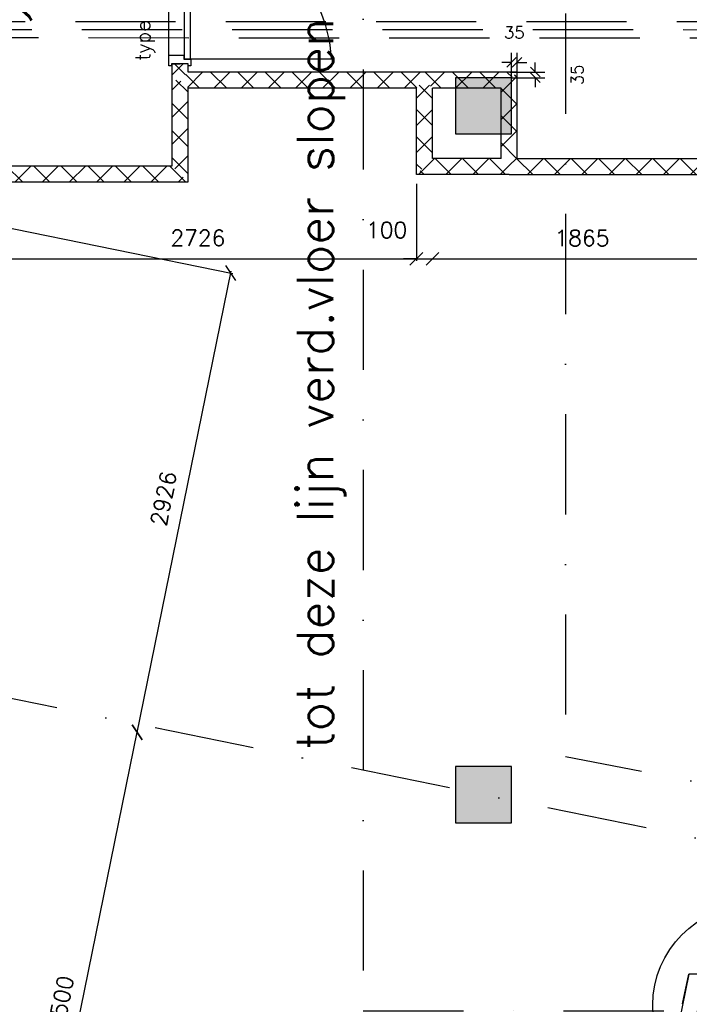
# Model space of a CAD drawing. Extents: x -84256 to 172857, y -58817 to 112048.
# Tile 30 of 90: x 27090 to 31266, y 32038 to 38184. Entities that reach past the tile are written whole.
import ezdxf

# ---------------------------------------------------------------- set-up
doc = ezdxf.new("R2010")
doc.units = 0
doc.header["$LTSCALE"] = 50
doc.header["$MEASUREMENT"] = 0
doc.header["$PDMODE"] = 3
doc.header["$PDSIZE"] = 0.001
for name, pattern in [('DASHDOT', [25, 12.5, -6.25, 0, -6.25]), ('DASHED', [0.75, 0.5, -0.25]), ('DD1', [2.66667, 1.66667, -0.5, 0, -0.5])]:
    doc.linetypes.add(name, pattern=pattern)
doc.layers.get('0').update_dxf_attribs({"linetype": 'CONTINUOUS'})
doc.layers.get('DEFPOINTS').update_dxf_attribs({"linetype": 'CONTINUOUS'})
for name, color, linetype in [('_BRANDCOMPART', 6, 'DASHDOT'), ('_DETAILNUMMERS', 4, 'CONTINUOUS'), ('_KOLOMBESTAAND', 212, 'CONTINUOUS'), ('A--A22--_F123-', 9, 'CONTINUOUS'), ('A--L21--', 3, 'CONTINUOUS'), ('A--L21A2_ISOLATIE', 1, 'CONTINUOUS'), ('A--L22--', 7, 'CONTINUOUS'), ('A--L22--_F-2--', 7, 'CONTINUOUS'), ('A--L28--', 7, 'CONTINUOUS'), ('A--L32--_F-23-', 2, 'CONTINUOUS'), ('A--L32--_F123-', 1, 'CONTINUOUS'), ('A--L32--_F123-DRAAIR', 7, 'CONTINUOUS'), ('A--L3A1_VPORTS', 1, 'CONTINUOUS'), ('A--M$1A-_F123-', 1, 'CONTINUOUS'), ('A--M1$A-_F123-', 1, 'CONTINUOUS'), ('A--T$1A-35_TEKST', 3, 'CONTINUOUS'), ('A--T$1A-_F123-_5', 2, 'CONTINUOUS'), ('A--T$1A-_F123-_R', 4, 'CONTINUOUS'), ('STRAMIEN', 1, 'DD1'), ('TEKSTKOZIJNMERK', 2, 'CONTINUOUS')]:
    doc.layers.add(name, color=color, linetype=linetype)
doc.styles.add('ALFA-0_25', font='ROMANS')
doc.styles.add('B-01', font='SIMPLEX.SHX', dxfattribs={"width": 0.8, "height": 4.5})
doc.styles.add('HIEMSTRA', font='romans.shx')
doc.dimstyles.new('BEILEN', dxfattribs={"dimscale": 40, "dimtxt": 2.5, "dimasz": 2, "dimexe": 0.3, "dimexo": 0.3, "dimgap": 2, "dimtad": 1, "dimdec": 0, "dimzin": 0, "dimdsep": 46, "dimtxsty": 'HIEMSTRA', "dimblk1": 'OBLIQUE', "dimblk2": 'OBLIQUE', "dimsah": 1, "dimcen": -0.09, "dimdle": 0.3, "dimse1": 1, "dimclrd": 2, "dimclre": 2, "dimclrt": 3, "dimadec": 0, "dimazin": 0, "dimtfac": 1, "dimtdec": 4, "dimtofl": 0, "dimtmove": 2, "dimatfit": 3, "dimldrblk": 'OBLIQUE', "dimfxl": 1, "dimtvp": 625, "dimtolj": 1, "dimtzin": 0, "dimarcsym": 0})
doc.dimstyles.get("Standard").update_dxf_attribs({"dimscale": 40, "dimtxt": 2.5, "dimasz": 2, "dimexe": 0.3, "dimexo": 0.3, "dimgap": 2, "dimtad": 0, "dimdec": 0, "dimzin": 0, "dimdsep": 46, "dimtxsty": 'HIEMSTRA', "dimblk1": 'OBLIQUE', "dimblk2": 'OBLIQUE', "dimsah": 1, "dimcen": -0.09, "dimdle": 0.3, "dimse1": 1, "dimclrd": 2, "dimclre": 2, "dimclrt": 3, "dimadec": 0, "dimazin": 0, "dimtfac": 1, "dimtdec": 4, "dimtix": 1, "dimtmove": 0, "dimatfit": 3, "dimldrblk": 'OBLIQUE', "dimfxl": 1, "dimtvp": 625, "dimtolj": 1, "dimtzin": 0, "dimarcsym": 0})
doc.dimstyles.new('STANDARD$0', dxfattribs={"dimscale": 50, "dimtxt": 2.5, "dimasz": 2, "dimexe": 2, "dimexo": 0, "dimgap": 2, "dimtad": 1, "dimdec": 0, "dimzin": 0, "dimdsep": 46, "dimtxsty": 'ALFA-0_25', "dimblk1": 'OBLIQUE', "dimblk2": 'OBLIQUE', "dimsah": 1, "dimcen": -3, "dimdle": 2, "dimclrd": 1, "dimclre": 1, "dimclrt": 2, "dimadec": 0, "dimazin": 0, "dimtfac": 0.666667, "dimtofl": 0, "dimtmove": 2, "dimatfit": 3, "dimldrblk": 'OBLIQUE', "dimfxl": 1, "dimtvp": 0.833333, "dimtolj": 1, "dimtzin": 0, "dimarcsym": 0})
pattern_1 = [(45, (-30142.05, -37266.86), (-84.8528, 84.8528), []), (135, (-30142.05, -37266.86), (-84.8528, -84.8528), [])]

# ---------------------------------------------------------------- blocks, each defined once
blk = doc.blocks.new('*U1180')
at = {"layer": 'A--A22--_F123-', "linetype": 'Continuous'}
h = blk.add_hatch(dxfattribs=at)
h.set_pattern_fill('ALFAKRS', color=256, scale=120, style=0)
h.set_pattern_definition([(45, (-29614.05, -37266.86), (-84.8528, 84.8528), []), (135, (-29614.05, -37266.86), (-84.8528, -84.8528), [])])
h.paths.add_polyline_path([(0, 0), (-50, -50), (-50, 490), (0, 540), (50, 490), (50, 50)])
at = {"layer": 'A--L22--_F-2--', "color": 2, "linetype": 'Continuous'}
for points in [[(-50, -50), (-50, -50), (-50, 490), (-50, 490)], [(50, 50), (50, 50), (50, 490), (50, 490)]]:
    blk.add_lwpolyline(points, dxfattribs=at)
blk = doc.blocks.new('*U1179')
at = {"layer": 'A--A22--_F123-', "linetype": 'Continuous'}
h = blk.add_hatch(dxfattribs=at)
h.set_pattern_fill('ALFAKRS', color=256, scale=120, style=0)
h.set_pattern_definition([(45, (-26797.52, -37221.86), (-84.8528, 84.8528), []), (135, (-26797.52, -37221.86), (-84.8528, -84.8528), [])])
h.paths.add_polyline_path([(0, 0), (0, 50), (1242.5, 50), (1292.5, 0), (1342.5, -50), (40.8, -50)])
at = {"layer": 'A--L22--_F-2--', "color": 2, "linetype": 'Continuous'}
for points in [[(0, 50), (0, 50), (1242.5, 50), (1242.5, 50)], [(40.8, -50), (40.8, -50), (1342.5, -50), (1342.5, -50)]]:
    blk.add_lwpolyline(points, dxfattribs=at)
blk = doc.blocks.new('_OBLIQUE')
at = {"color": 0, "linetype": 'ByBlock'}
blk.add_line((-0.5, -0.5), (0.5, 0.5), dxfattribs=at)
blk = doc.blocks.new('*D270')
at = {"layer": 'A--M$1A-_F123-', "color": 2, "linetype": 'Continuous', "lineweight": -2, "transparency": 16777216}
blk.add_line((27121.4, 30294.4), (27824.8, 33747.5), dxfattribs=at)
at = {"layer": 'DEFPOINTS', "color": 0, "linetype": 'Continuous', "transparency": 16777216}
for p in [(27822.4, 33735.7), (27822.4, 33735.7), (27123.8, 30306.2)]:
    blk.add_point(p, dxfattribs=at)
at = {"layer": 'A--M$1A-_F123-', "color": 2, "linetype": 'Continuous', "lineweight": -2, "transparency": 16777216, "xscale": 80, "yscale": 80, "zscale": 80}
for p, rotation in [((27822.4, 33735.7), 78.48629033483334), ((27123.8, 30306.2), 258.4862903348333)]:
    blk.add_blockref('_OBLIQUE', p, dxfattribs=dict(at, rotation=rotation))
at = {"layer": 'A--M$1A-_F123-', "color": 3, "linetype": 'Continuous', "transparency": 16777216, "insert": (27345.7, 32046.9), "char_height": 100, "attachment_point": 5, "rotation": 78.48629, "style": 'HIEMSTRA'}
blk.add_mtext('\\A1;3500', dxfattribs=at)
blk = doc.blocks.new('*D272')
at = {"layer": 'A--M$1A-_F123-', "color": 2, "linetype": 'Continuous', "lineweight": -2, "transparency": 16777216}
for p, q in [((26801.3, 36930), (28418.2, 36600.6)), ((27820, 33724), (28408.8, 36614.8))]:
    blk.add_line(p, q, dxfattribs=at)
at = {"layer": 'DEFPOINTS', "color": 0, "linetype": 'Continuous', "transparency": 16777216}
for p in [(26789.6, 36932.3), (28406.4, 36603), (26205.6, 34065)]:
    blk.add_point(p, dxfattribs=at)
at = {"layer": 'A--M$1A-_F123-', "color": 2, "linetype": 'Continuous', "lineweight": -2, "transparency": 16777216, "xscale": 80, "yscale": 80, "zscale": 80}
for p, rotation in [((28406.4, 36603), 78.4871371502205), ((27822.4, 33735.7), 258.4871371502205)]:
    blk.add_blockref('_OBLIQUE', p, dxfattribs=dict(at, rotation=rotation))
at = {"layer": 'A--M$1A-_F123-', "color": 3, "linetype": 'Continuous', "transparency": 16777216, "insert": (27987, 35195.3), "char_height": 100, "attachment_point": 5, "rotation": 78.48714, "style": 'HIEMSTRA'}
blk.add_mtext('\\A1;2926', dxfattribs=at)
blk = doc.blocks.new('*D322')
at = {"color": 2, "linetype": 'ByBlock', "transparency": 16777216}
for p, q in [((29564, 37159.9), (29564, 36679.7)), ((26826.4, 36691.7), (29576, 36691.7))]:
    blk.add_line(p, q, dxfattribs=at)
at = {"layer": 'DEFPOINTS', "color": 0, "linetype": 'ByBlock', "transparency": 16777216}
for p in [(26838.4, 37171.9), (29564, 37171.9), (29564, 36691.7)]:
    blk.add_point(p, dxfattribs=at)
at = {"color": 2, "linetype": 'ByBlock', "transparency": 16777216, "xscale": 80, "yscale": 80, "zscale": 80, "rotation": 180}
blk.add_blockref('_OBLIQUE', (26838.4, 36691.7), dxfattribs=at)
at = {"color": 2, "linetype": 'ByBlock', "transparency": 16777216, "xscale": 80, "yscale": 80, "zscale": 80}
blk.add_blockref('_OBLIQUE', (29564, 36691.7), dxfattribs=at)
at = {"color": 3, "linetype": 'ByBlock', "transparency": 16777216, "insert": (28201.2, 36821.7), "char_height": 100, "attachment_point": 5, "style": 'HIEMSTRA'}
blk.add_mtext('\\A1;2726', dxfattribs=at)
blk = doc.blocks.new('*D323')
at = {"color": 2, "linetype": 'ByBlock', "transparency": 16777216}
for p, q in [((29564, 36691.7), (29484, 36691.7)), ((29564, 36691.7), (29664, 36691.7)), ((29664, 36691.7), (29744, 36691.7))]:
    blk.add_line(p, q, dxfattribs=at)
at = {"layer": 'DEFPOINTS', "color": 0, "linetype": 'ByBlock', "transparency": 16777216}
for p in [(29564, 36691.7), (29664, 36691.7), (29664, 36691.7)]:
    blk.add_point(p, dxfattribs=at)
at = {"color": 2, "linetype": 'ByBlock', "transparency": 16777216, "xscale": 80, "yscale": 80, "zscale": 80}
blk.add_blockref('_OBLIQUE', (29564, 36691.7), dxfattribs=at)
at = {"color": 2, "linetype": 'ByBlock', "transparency": 16777216, "xscale": 80, "yscale": 80, "zscale": 80, "rotation": 180}
blk.add_blockref('_OBLIQUE', (29664, 36691.7), dxfattribs=at)
at = {"color": 3, "linetype": 'ByBlock', "transparency": 16777216, "insert": (29378.5, 36871.2), "char_height": 100, "attachment_point": 5, "style": 'HIEMSTRA'}
blk.add_mtext('\\A1;100', dxfattribs=at)
blk = doc.blocks.new('*D324')
at = {"layer": 'A--M$1A-_F123-', "color": 2, "linetype": 'Continuous', "lineweight": -2, "transparency": 16777216}
for p, q in [((31529.4, 37204.9), (31529.4, 36678.9)), ((29652, 36690.9), (31541.4, 36690.9))]:
    blk.add_line(p, q, dxfattribs=at)
at = {"layer": 'DEFPOINTS', "color": 0, "linetype": 'Continuous', "transparency": 16777216}
for p in [(31529.4, 37216.9), (29664, 37171.9), (31529.4, 36690.9)]:
    blk.add_point(p, dxfattribs=at)
at = {"layer": 'A--M$1A-_F123-', "color": 2, "linetype": 'Continuous', "lineweight": -2, "transparency": 16777216, "xscale": 80, "yscale": 80, "zscale": 80, "rotation": 180}
blk.add_blockref('_OBLIQUE', (29664, 36690.9), dxfattribs=at)
at = {"layer": 'A--M$1A-_F123-', "color": 2, "linetype": 'Continuous', "lineweight": -2, "transparency": 16777216, "xscale": 80, "yscale": 80, "zscale": 80}
blk.add_blockref('_OBLIQUE', (31529.4, 36690.9), dxfattribs=at)
at = {"layer": 'A--M$1A-_F123-', "color": 3, "linetype": 'Continuous', "transparency": 16777216, "insert": (30596.7, 36820.9), "char_height": 100, "attachment_point": 5, "style": 'HIEMSTRA'}
blk.add_mtext('\\A1;1865', dxfattribs=at)
blk = doc.blocks.new('*D341')
at = {"layer": 'A--M$1A-_F123-', "color": 2, "linetype": 'Continuous', "lineweight": -2, "transparency": 16777216}
for p, q in [((23981.9, 29671.5), (23903.5, 29687.4)), ((23978.7, 29655.8), (23984.3, 29683.2)), ((24079.9, 29651.5), (23981.9, 29671.5)), ((24079.9, 29651.5), (24158.2, 29635.5))]:
    blk.add_line(p, q, dxfattribs=at)
at = {"layer": 'DEFPOINTS', "color": 0, "linetype": 'Continuous', "transparency": 16777216}
for p in [(23976.3, 29644), (23981.9, 29671.5), (24074.3, 29624)]:
    blk.add_point(p, dxfattribs=at)
at = {"layer": 'A--M$1A-_F123-', "color": 2, "linetype": 'Continuous', "lineweight": -2, "transparency": 16777216, "xscale": 80, "yscale": 80, "zscale": 80}
for p, rotation in [((23981.9, 29671.5), 348.4862903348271), ((24079.9, 29651.5), 168.4862903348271)]:
    blk.add_blockref('_OBLIQUE', p, dxfattribs=dict(at, rotation=rotation))
at = {"layer": 'A--M$1A-_F123-', "color": 3, "linetype": 'Continuous', "transparency": 16777216, "insert": (36506, 90903.8), "char_height": 100, "attachment_point": 5, "rotation": 348.48629, "style": 'HIEMSTRA'}
blk.add_mtext('\\A1;100', dxfattribs=at)
blk = doc.blocks.new('type 5d')
at = {"layer": 'A--L32--_F-23-'}
for points in [[(-1861, 51.5), (-1861, 69.5), (-1794, 69.5), (-1794, -24.3), (-1819, -24.3), (-1819, -69.5), (-1861, -69.5), (-1861, -51.5), (-1849, -51.5), (-1849, 51.5), (-1861, 51.5)], [(0, 51.5), (0, 69.5), (-67, 69.5), (-67, -24.3), (-42, -24.3), (-42, -69.5), (0, -69.5), (0, -51.5), (-12, -51.5), (-12, 51.5), (0, 51.5)], [(-1817, -26.1), (-1817, -66.1), (-937, -66.1), (-940, -26.1), (-1817, -26.1)], [(-44, -26.1), (-44, -66.1), (-924, -66.1), (-921, -26.1), (-44, -26.1)]]:
    blk.add_lwpolyline(points, close=True, dxfattribs=at)
at = {"layer": 'A--L32--_F123-', "color": 1}
blk.add_line((-1794, 69.5), (-67, 69.5), dxfattribs=at)
at = {"layer": 'A--L32--_F123-DRAAIR', "color": 1}
for points in [[(-1817, -66.1), (-1817, -946.1, 0.381848), (-944.1, -66.3)], [(-44, -66.1), (-44, -946.1, -0.381848), (-916.9, -66.3)]]:
    blk.add_lwpolyline(points, format="xyb", dxfattribs=at)
blk = doc.blocks.new('*U904')
at = {"layer": 'A--A22--_F123-', "linetype": 'Continuous'}
h = blk.add_hatch(dxfattribs=at)
h.set_pattern_fill('ALFAKRS', color=256, scale=120, style=0)
h.set_pattern_definition(pattern_1)
h.paths.add_polyline_path([(0, 0), (-50, 50), (-50, 490), (0, 540), (50, 590), (50, 50)])
at = {"layer": 'A--L22--_F-2--', "color": 2, "linetype": 'Continuous'}
for points in [[(50, 50), (50, 50), (50, 590), (50, 590)], [(-50, 50), (-50, 50), (-50, 490), (-50, 490)]]:
    blk.add_lwpolyline(points, dxfattribs=at)
blk = doc.blocks.new('*U903')
at = {"layer": 'A--A22--_F123-', "linetype": 'Continuous'}
h = blk.add_hatch(dxfattribs=at)
h.set_pattern_fill('ALFAKRS', color=256, scale=120, style=0)
h.set_pattern_definition([(45, (-29614.05, -37806.86), (-84.8528, 84.8528), []), (135, (-29614.05, -37806.86), (-84.8528, -84.8528), [])])
h.paths.add_polyline_path([(0, 0), (-50, -50), (-1474, -50), (-1524, 0), (-1474, 50), (0, 50)])
at = {"layer": 'A--L22--_F-2--', "color": 2, "linetype": 'Continuous'}
for points in [[(0, 50), (0, 50), (-1474, 50), (-1474, 50)], [(-50, -50), (-50, -50), (-1474, -50), (-1474, -50)]]:
    blk.add_lwpolyline(points, dxfattribs=at)
blk = doc.blocks.new('*U902')
at = {"layer": 'A--A22--_F123-', "linetype": 'Continuous'}
h = blk.add_hatch(dxfattribs=at)
h.set_pattern_fill('ALFAKRS', color=256, scale=120, style=0)
h.set_pattern_definition([(45, (-30142.05, -37806.86), (-84.8528, 84.8528), []), (135, (-30142.05, -37806.86), (-84.8528, -84.8528), [])])
h.paths.add_polyline_path([(0, 0), (50, 50), (-528, 50), (-528, 0), (-478, -50), (-50, -50)])
at = {"layer": 'A--L22--_F-2--', "color": 2, "linetype": 'Continuous'}
for points in [[(50, 50), (50, 50), (-528, 50), (-528, 50)], [(-50, -50), (-50, -50), (-478, -50), (-478, -50)]]:
    blk.add_lwpolyline(points, dxfattribs=at)
blk = doc.blocks.new('*U901')
at = {"layer": 'A--A22--_F123-', "linetype": 'Continuous'}
h = blk.add_hatch(dxfattribs=at)
h.set_pattern_fill('ALFAKRS', color=256, scale=120, style=0)
h.set_pattern_definition(pattern_1)
h.paths.add_polyline_path([(0, 0), (0, -50), (-578, -50), (-528, 0), (-478, 50), (-50, 50)])
at = {"layer": 'A--L22--_F-2--', "color": 2, "linetype": 'Continuous'}
for points in [[(-50, 50), (-50, 50), (-478, 50), (-478, 50)], [(0, -50), (0, -50), (-578, -50), (-578, -50)]]:
    blk.add_lwpolyline(points, dxfattribs=at)
blk = doc.blocks.new('*U899')
at = {"layer": 'A--A22--_F123-', "linetype": 'Continuous'}
h = blk.add_hatch(dxfattribs=at)
h.set_pattern_fill('ALFAKRS', color=256, scale=120, style=0)
h.set_pattern_definition([(45, (-28090.05, -37221.86), (-84.8528, 84.8528), []), (135, (-28090.05, -37221.86), (-84.8528, -84.8528), [])])
h.paths.add_polyline_path([(0, 0), (50, -50), (50, 535), (0, 585), (-50, 585), (-50, 50)])
at = {"layer": 'A--L22--_F-2--', "color": 2, "linetype": 'Continuous'}
for points in [[(-50, 50), (-50, 50), (-50, 585), (-50, 585)], [(50, -50), (50, -50), (50, 535), (50, 535)]]:
    blk.add_lwpolyline(points, dxfattribs=at)
blk = doc.blocks.new('*U892')
at = {"layer": 'A--A22--_F123-', "linetype": 'Continuous'}
h = blk.add_hatch(dxfattribs=at)
h.set_pattern_fill('ALFAKRS', color=256, scale=120, style=0)
h.set_pattern_definition([(45, (-28090.05, -37806.86), (-84.8528, 84.8528), []), (135, (-28090.05, -37806.86), (-84.8528, -84.8528), [])])
h.paths.add_polyline_path([(0, 0), (-50, 0), (-50, 101.5), (0, 101.5), (50, 101.5), (50, 50)])
at = {"layer": 'A--L22--_F-2--', "color": 2, "linetype": 'Continuous'}
for points in [[(-50, 0), (-50, 0), (-50, 101.5), (0, 101.5)], [(50, 50), (50, 50), (50, 101.5), (0, 101.5)]]:
    blk.add_lwpolyline(points, dxfattribs=at)
blk = doc.blocks.new('*D562')
at = {"layer": 'A--M1$A-_F123-', "color": 1, "lineweight": -2, "transparency": 16777216}
for p, q in [((30157, 37821.9), (30157, 37977)), ((30192, 37821.9), (30192, 37977)), ((30157, 37917), (30097, 37917)), ((30192, 37917), (30252, 37917))]:
    blk.add_line(p, q, dxfattribs=at)
at = {"layer": 'DEFPOINTS', "color": 0, "transparency": 16777216}
for p in [(30192, 37917), (30157, 37821.9), (30192, 37821.9)]:
    blk.add_point(p, dxfattribs=at)
at = {"layer": 'A--M1$A-_F123-', "color": 1, "lineweight": -2, "transparency": 16777216, "xscale": 60, "yscale": 60, "zscale": 60}
blk.add_blockref('_OBLIQUE', (30157, 37917), dxfattribs=at)
at = {"layer": 'A--M1$A-_F123-', "color": 1, "lineweight": -2, "transparency": 16777216, "xscale": 60, "yscale": 60, "zscale": 60, "rotation": 180}
blk.add_blockref('_OBLIQUE', (30192, 37917), dxfattribs=at)
at = {"layer": 'A--M1$A-_F123-', "color": 2, "transparency": 16777216, "insert": (30174.5, 38104.5), "char_height": 75, "attachment_point": 5, "style": 'ALFA-0_25'}
blk.add_mtext('\\A1;35', dxfattribs=at)
blk = doc.blocks.new('*D563')
at = {"layer": 'A--M1$A-_F123-', "color": 1, "lineweight": -2, "transparency": 16777216}
for p, q in [((30305, 37856.9), (30305, 37916.9)), ((30147.7, 37856.9), (30365, 37856.9)), ((30157, 37821.9), (30365, 37821.9)), ((30305, 37821.9), (30305, 37761.9))]:
    blk.add_line(p, q, dxfattribs=at)
at = {"layer": 'DEFPOINTS', "color": 0, "transparency": 16777216}
for p in [(30147.7, 37856.9), (30157, 37821.9), (30305, 37856.9)]:
    blk.add_point(p, dxfattribs=at)
at = {"layer": 'A--M1$A-_F123-', "color": 1, "lineweight": -2, "transparency": 16777216, "xscale": 60, "yscale": 60, "zscale": 60}
for p, rotation in [((30305, 37856.9), 270), ((30305, 37821.9), 90)]:
    blk.add_blockref('_OBLIQUE', p, dxfattribs=dict(at, rotation=rotation))
at = {"layer": 'A--M1$A-_F123-', "color": 2, "transparency": 16777216, "insert": (30567.5, 37839.4), "char_height": 75, "attachment_point": 5, "rotation": 90, "style": 'ALFA-0_25'}
blk.add_mtext('\\A1;35', dxfattribs=at)
blk = doc.blocks.new('*U842')
at = {"layer": 'A--A22--_F123-', "linetype": 'Continuous'}
h = blk.add_hatch(dxfattribs=at)
h.set_pattern_fill('ALFAKRS', color=256, scale=120, style=0)
h.set_pattern_definition(pattern_1)
h.paths.add_polyline_path([(0, 0), (50, 50), (1437.3, 50), (1437.3, 0), (1387.3, -50), (0, -50)])
at = {"layer": 'A--L22--_F-2--', "color": 2, "linetype": 'Continuous'}
for points in [[(50, 50), (50, 50), (1437.3, 50), (1437.3, 50)], [(0, -50), (0, -50), (1387.3, -50), (1387.3, -50)]]:
    blk.add_lwpolyline(points, dxfattribs=at)

msp = doc.modelspace()

# ---------------------------------------------------------------- hatches: boundary and pattern name
at = {"layer": '_KOLOMBESTAAND'}
for points in [[(29807, 37471.9), (30157, 37471.9), (30157, 37821.9), (29807, 37821.9)], [(29807, 37471.9), (30157, 37471.9), (30157, 37821.9), (29807, 37821.9)], [(29807, 33171.9), (30157, 33171.9), (30157, 33521.9), (29807, 33521.9)], [(29807, 33171.9), (30157, 33171.9), (30157, 33521.9), (29807, 33521.9)]]:
    msp.add_hatch(color=256, dxfattribs=at).paths.add_polyline_path(points)

# ---------------------------------------------------------------- linework, layer by layer
at = {"layer": '_BRANDCOMPART'}
msp.add_line((30494.6, 38221.7), (30494.6, 33582.1), dxfattribs=at)
msp.add_lwpolyline([(30119.3, 22968.6), (32196.6, 33255.9), (30494.6, 33582.1)], dxfattribs=at)
at = {"layer": '_DETAILNUMMERS', "color": 6, "linetype": 'DASHED', "ltscale": 25}
for points in [[(4701.8, 22779.7), (5365, 26187.1), (22399.3, 22717.2), (25562.3, 38172), (33002, 38171.7), (33002, 39806.3), (38123.1, 39806.3), (38123.1, 56531.9), (39427, 56531.9)], [(4750.9, 22770.1), (5404.4, 26128), (22438.3, 22658.2), (25603.1, 38122), (33052, 38121.7), (33052, 39756.3), (38173.1, 39756.3), (38173.1, 39756.3), (38173.1, 56481.9), (39427, 56481.9)], [(4799.9, 22760.6), (5443.9, 26069), (22477.4, 22599.2), (25644, 38071.9), (33102, 38071.7), (33102, 39706.3), (38223.1, 39706.3), (38223.1, 56431.9), (39427, 56431.9)]]:
    msp.add_lwpolyline(points, dxfattribs=at)
at = {"layer": '_DETAILNUMMERS'}
msp.add_circle((31659.2, 32032.8), 621.2, dxfattribs=at)
at = {"layer": 'A--L21A2_ISOLATIE', "color": 2, "linetype": 'Continuous', "ltscale": 10}
msp.add_lwpolyline([(30746.8, 29695.7), (30844.8, 29675.8), (31344.3, 32126.1), (31629.4, 32126), (31629.4, 32226.1), (31400.2, 32226.1), (31355.4, 32226.1), (31262.3, 32226.1)], close=True, dxfattribs=at)
at = {"layer": 'A--L28--', "color": 3}
for points in [[(29807, 37471.9), (30157, 37471.9), (30157, 37821.9), (29807, 37821.9)], [(29807, 37471.9), (30157, 37471.9), (30157, 37821.9), (29807, 37821.9)], [(29807, 33171.9), (30157, 33171.9), (30157, 33521.9), (29807, 33521.9)], [(29807, 33171.9), (30157, 33171.9), (30157, 33521.9), (29807, 33521.9)]]:
    msp.add_lwpolyline(points, close=True, dxfattribs=at)
at = {"layer": 'A--L3A1_VPORTS'}
msp.add_line((31224.6, 32041.2), (31262.3, 32226.1), dxfattribs=at)
at = {"layer": 'STRAMIEN', "color": 8, "linetype": 'DASHDOT'}
msp.add_line((35895.9, 32142.2), (22590, 34852.6), dxfattribs=at)
msp.add_line((35895.9, 32142.2), (22590, 34852.6), dxfattribs=at)
at = {"layer": 'STRAMIEN', "color": 4, "linetype": 'DASHDOT'}
msp.add_lwpolyline([(36527, 39846.9), (36527, 39123.8), (29232, 39123.8), (29232, 31996.9), (31317.6, 31996.9)], dxfattribs=at)
msp.add_lwpolyline([(36527, 39846.9), (36527, 39123.8), (29232, 39123.8), (29232, 31996.9), (31317.6, 31996.9)], dxfattribs=at)

# ---------------------------------------------------------------- block references
at = {"layer": 'A--L21--', "linetype": 'Continuous'}
for name, p in [('*U1180', (29614, 37266.9)), ('*U842', (30142, 37266.9)), ('*U1179', (26797.5, 37221.9))]:
    msp.add_blockref(name, p, dxfattribs=at)
at = {"layer": 'A--L22--'}
for name, p in [('*U892', (28090, 37806.9)), ('*U899', (28090, 37221.9)), ('*U903', (29614, 37806.9)), ('*U902', (30142, 37806.9)), ('*U904', (30142, 37266.9)), ('*U901', (30142, 37266.9))]:
    msp.add_blockref(name, p, dxfattribs=at)
at = {"layer": 'A--L32--_F123-', "color": 1, "rotation": 90}
msp.add_blockref('type 5d', (28088.5, 39757.4), dxfattribs=at)

# ---------------------------------------------------------------- texts
at = {"layer": 'A--T$1A-35_TEKST', "style": 'ALFA-0_25'}
msp.add_text('tot deze lijn verd.vloer slopen', height=225, rotation=90, dxfattribs=at).set_placement((29044, 33626.4))
at = {"layer": 'A--T$1A-_F123-_5', "color": 3, "style": 'ALFA-0_25'}
msp.add_text('tot deze lijn verd.vloer slopen', height=225, rotation=90, dxfattribs=at).set_placement((29044, 33626.4))
at = {"layer": 'A--T$1A-_F123-_R', "style": 'ALFA-0_25'}
msp.add_text('1.33', height=300, rotation=90, dxfattribs=at).set_placement((27407, 38100.9))
at = {"layer": 'TEKSTKOZIJNMERK', "style": 'B-01'}
msp.add_text('type 5d', height=90, rotation=90, dxfattribs=at).set_placement((27902.7, 37928))

# ---------------------------------------------------------------- dimensions: what is measured, and where the dimension line sits
at = {"layer": 'A--M$1A-_F123-', "linetype": 'Continuous'}
dim = msp.add_aligned_dim(p1=(24074.3, 29624), p2=(23976.3, 29644), distance=-28, dimstyle='Standard', dxfattribs=at)
dim.commit()
dim.dimension.update_dxf_attribs({"geometry": '*D341', "text_midpoint": (36506, 90903.8)})
for base, p1, p2, picture, middle in [((31529.4, 36690.9), (29664, 37171.9), (31529.4, 37216.9), '*D324', (30596.7, 36820.9)), ((29564, 36691.7), (26838.4, 37171.9), (29564, 37171.9), '*D322', (28201.2, 36821.7))]:
    dim = msp.add_linear_dim(base=base, p1=p1, p2=p2, dimstyle='BEILEN', dxfattribs=at)
    dim.commit()
    dim.dimension.update_dxf_attribs({"geometry": picture, "text_midpoint": middle})
for p1, p2, distance, picture, middle in [((26205.6, 34065), (26789.6, 36932.3), -1650, '*D272', (27987, 35195.3)), ((27123.8, 30306.2), (27822.4, 33735.7), 0, '*D270', (27345.7, 32046.9))]:
    dim = msp.add_aligned_dim(p1=p1, p2=p2, distance=distance, dimstyle='BEILEN', override={"dimse1": 1}, dxfattribs=at)
    dim.commit()
    dim.dimension.update_dxf_attribs({"geometry": picture, "text_midpoint": middle})
dim = msp.add_linear_dim(base=(29664, 36691.7), p1=(29564, 36691.7), p2=(29664, 36691.7), dimstyle='BEILEN', dxfattribs=at)
dim.commit()
dim.dimension.update_dxf_attribs({"geometry": '*D323', "text_midpoint": (29378.5, 36871.2), "dimtype": 160})
at = {"layer": 'A--M1$A-_F123-'}
dim = msp.add_linear_dim(base=(30192, 37917), p1=(30157, 37821.9), p2=(30192, 37821.9), dimstyle='STANDARD$0', override={"dimscale": 30}, dxfattribs=at)
dim.commit()
dim.dimension.update_dxf_attribs({"geometry": '*D562', "text_midpoint": (30174.5, 38104.5)})
dim = msp.add_linear_dim(base=(30305, 37856.9), p1=(30157, 37821.9), p2=(30147.7, 37856.9), angle=90, dimstyle='STANDARD$0', override={"dimscale": 30}, dxfattribs=at)
dim.commit()
dim.dimension.update_dxf_attribs({"geometry": '*D563', "text_midpoint": (30567.5, 37839.4)})

doc.saveas('drawing.dxf')
